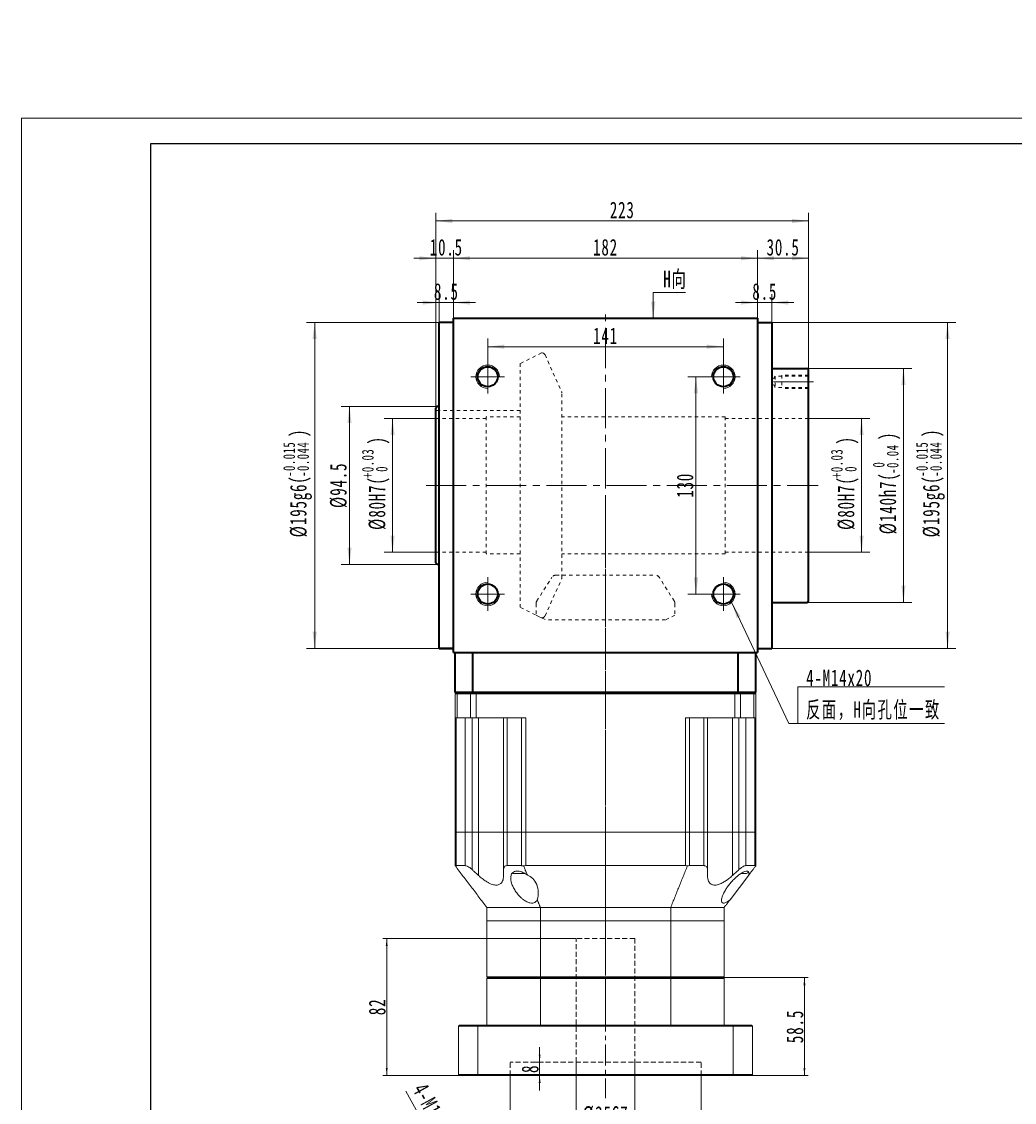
# Model space of a CAD drawing. Header units: millimetres. Extents: x 1279 to 2575, y -336 to 638.
# Tile 2 of 3: x 1279 to 1873, y -9 to 638. Entities that reach past the tile are written whole.
import ezdxf

# ---------------------------------------------------------------- set-up
doc = ezdxf.new("R2010")
doc.units = ezdxf.units.MM
doc.header["$LTSCALE"] = 2
for name, pattern in [('CENTER', [10.16, 6.35, -1.27, 1.27, -1.27]), ('DASHED', [0.75, 0.5, -0.25]), ('点画线', [18, 12, -2, 2, -2]), ('虚线', [2, 1, -1])]:
    doc.linetypes.add(name, pattern=pattern)
doc.layers.get('0').update_dxf_attribs({"lineweight": 18})
for name, color, linetype, lineweight in [('3中心线层', 1, 'CENTER', 18), ('4虚线层', 6, 'DASHED', 18), ('中心线层', 1, '点画线', 18), ('图框_外框线', 7, 'Continuous', 18), ('尺寸线层', 3, 'Continuous', 18), ('粗实线', 7, 'Continuous', 50), ('粗实线层', 7, 'Continuous', 35), ('虚线层', 6, '虚线', 18)]:
    doc.layers.add(name, color=color, linetype=linetype, lineweight=lineweight)
doc.styles.add('标准', font='txt', dxfattribs={"width": 0.667})
doc.dimstyles.new('a4-1-1.5', dxfattribs={"dimtxt": 4.5, "dimasz": 4.5, "dimexe": 2.25, "dimexo": 0, "dimgap": 0.75, "dimtad": 1, "dimdec": 3, "dimdsep": 46, "dimtxsty": '标准', "dimblk": '_CAXARROW', "dimcen": 0, "dimdle": 9, "dimazin": 2, "dimtfac": 0.707107, "dimtdec": 3, "dimtix": 1, "dimtmove": 2, "dimatfit": 3, "dimfxl": 0, "dimfrac": 2, "dimtolj": 1, "dimarcsym": 0})

# ---------------------------------------------------------------- blocks, each defined once
blk = doc.blocks.new('*X6')
at = {"layer": '尺寸线层', "linetype": 'Continuous'}
for points in [[(1555.18, -85.23), (1551.49, -75.96), (1549.32, -77.16)], [(1560.97, -95.74), (1566.83, -103.82), (1564.66, -105.01)]]:
    blk.add_hatch(color=0, dxfattribs=at).paths.add_polyline_path(points, flags=0)
at = {"layer": '尺寸线层', "color": 0, "linetype": 'Continuous'}
blk.add_line((1509.36, -2.05), (1567.34, -107.3), dxfattribs=at)
at = {"layer": '尺寸线层', "color": 0, "insert": (1532.04, -26.36), "char_height": 9.9, "width": 128.9258, "attachment_point": 5, "rotation": 298.84961, "line_spacing_factor": 1.15057, "style": '标准'}
blk.add_mtext('\\T1.1;4-M12深28均布', dxfattribs=at)
blk = doc.blocks.new('_CAXARROW')
blk.add_hatch(color=0).paths.add_polyline_path([(0, 0), (-1, 0.125), (-1, -0.125)], flags=0)
blk = doc.blocks.new('*X10')
at = {"layer": '尺寸线层', "linetype": 'Continuous'}
for points in [[(1558.28, 443.42), (1568.18, 444.66), (1568.18, 442.19)], [(1699.28, 443.42), (1689.38, 444.66), (1689.38, 442.19)]]:
    blk.add_hatch(color=0, dxfattribs=at).paths.add_polyline_path(points, flags=0)
at = {"layer": '尺寸线层', "color": 0, "linetype": 'Continuous'}
for p, q in [((1558.28, 435.45), (1558.28, 448.37)), ((1699.28, 435.45), (1699.28, 448.37)), ((1558.28, 443.42), (1699.28, 443.42))]:
    blk.add_line(p, q, dxfattribs=at)
at = {"layer": '尺寸线层', "color": 0, "insert": (1628.78, 449.94), "char_height": 9.9, "width": 26.017, "attachment_point": 5, "line_spacing_factor": 1.15057, "style": '标准'}
blk.add_mtext('\\T1.1;141', dxfattribs=at)
blk = doc.blocks.new('*X11')
at = {"layer": '尺寸线层', "linetype": 'Continuous'}
for points in [[(1682.9, 425.45), (1684.14, 415.55), (1681.67, 415.55)], [(1682.9, 295.45), (1684.14, 305.35), (1681.67, 305.35)]]:
    blk.add_hatch(color=0, dxfattribs=at).paths.add_polyline_path(points, flags=0)
at = {"layer": '尺寸线层', "color": 0, "linetype": 'Continuous'}
for p, q in [((1689.28, 425.45), (1677.95, 425.45)), ((1682.9, 425.45), (1682.9, 295.45)), ((1689.28, 295.45), (1677.95, 295.45))]:
    blk.add_line(p, q, dxfattribs=at)
at = {"layer": '尺寸线层', "color": 0, "insert": (1676.39, 360.45), "char_height": 9.9, "width": 26.9708, "attachment_point": 5, "rotation": 90, "line_spacing_factor": 1.15057, "style": '标准'}
blk.add_mtext('\\T1.1;130', dxfattribs=at)
blk = doc.blocks.new('*X13')
at = {"layer": '尺寸线层', "color": 0, "char_height": 9.9, "attachment_point": 1, "rotation": 90, "line_spacing_factor": 1.15057, "style": '标准'}
for s, insert, width in [('\\T1.1;{\\H0.707107x;+0.03}', (1483.02, 364.88), 71.7195), ('\\T1.1;)', (1487.05, 384.91), 213.2903), ('\\T1.1;%%C80H7(', (1487.05, 333.79), 213.2903), ('\\T1.1;{\\H0.707107x;0}', (1491.38, 368.56), 71.7195)]:
    blk.add_mtext(s, dxfattribs=dict(at, insert=insert, width=width))
blk = doc.blocks.new('*X12')
at = {"layer": '尺寸线层', "linetype": 'Continuous'}
for points in [[(1501.38, 400.45), (1502.61, 390.55), (1500.14, 390.55)], [(1501.38, 320.45), (1502.61, 330.35), (1500.14, 330.35)]]:
    blk.add_hatch(color=0, dxfattribs=at).paths.add_polyline_path(points, flags=0)
at = {"layer": '尺寸线层', "color": 0, "linetype": 'Continuous'}
for p, q in [((1527.28, 400.45), (1496.43, 400.45)), ((1501.38, 400.45), (1501.38, 320.45)), ((1527.28, 320.45), (1496.43, 320.45))]:
    blk.add_line(p, q, dxfattribs=at)
at = {"layer": '尺寸线层', "color": 0}
blk.add_blockref('*X13', (0, 0), dxfattribs=at)
blk = doc.blocks.new('*X14')
at = {"layer": '尺寸线层', "linetype": 'Continuous'}
for points in [[(1475.61, 407.7), (1476.85, 397.8), (1474.37, 397.8)], [(1475.61, 313.2), (1476.85, 323.1), (1474.37, 323.1)]]:
    blk.add_hatch(color=0, dxfattribs=at).paths.add_polyline_path(points, flags=0)
at = {"layer": '尺寸线层', "color": 0, "linetype": 'Continuous'}
for p, q in [((1528.28, 407.7), (1470.66, 407.7)), ((1475.61, 407.7), (1475.61, 313.2)), ((1528.28, 313.2), (1470.66, 313.2))]:
    blk.add_line(p, q, dxfattribs=at)
at = {"layer": '尺寸线层', "color": 0, "insert": (1469.09, 360.45), "char_height": 9.9, "width": 49.1726, "attachment_point": 5, "rotation": 90, "line_spacing_factor": 1.15057, "style": '标准'}
blk.add_mtext('\\T1.1;%%C94.5', dxfattribs=at)
blk = doc.blocks.new('*X16')
at = {"layer": '尺寸线层', "color": 0, "char_height": 9.9, "attachment_point": 1, "rotation": 90, "line_spacing_factor": 1.15057, "style": '标准'}
for s, insert, width in [('\\T1.1;{\\H0.707107x;-0.015}', (1435.95, 365.56), 86.3291), ('\\T1.1;)', (1439.97, 389.32), 248.5608), ('\\T1.1;{\\H0.707107x;-0.044}', (1444.3, 365.56), 86.3291), ('\\T1.1;%%C195g6(', (1439.97, 329.38), 248.5608)]:
    blk.add_mtext(s, dxfattribs=dict(at, insert=insert, width=width))
blk = doc.blocks.new('*X15')
at = {"layer": '尺寸线层', "linetype": 'Continuous'}
for points in [[(1454.77, 457.95), (1456.01, 448.05), (1453.53, 448.05)], [(1454.77, 262.95), (1456.01, 272.85), (1453.53, 272.85)]]:
    blk.add_hatch(color=0, dxfattribs=at).paths.add_polyline_path(points, flags=0)
at = {"layer": '尺寸线层', "color": 0, "linetype": 'Continuous'}
for p, q in [((1529.28, 457.95), (1449.82, 457.95)), ((1454.77, 457.95), (1454.77, 262.95)), ((1529.28, 262.95), (1449.82, 262.95))]:
    blk.add_line(p, q, dxfattribs=at)
at = {"layer": '尺寸线层', "color": 0}
blk.add_blockref('*X16', (0, 0), dxfattribs=at)
blk = doc.blocks.new('*X18')
at = {"layer": '尺寸线层', "color": 0, "char_height": 9.9, "attachment_point": 1, "rotation": 90, "line_spacing_factor": 1.15057, "style": '标准'}
for s, insert, width in [('\\T1.1;{\\H0.707107x;+0.03}', (1763.64, 364.88), 71.7195), ('\\T1.1;)', (1767.67, 384.91), 213.2903), ('\\T1.1;%%C80H7(', (1767.67, 333.79), 213.2903), ('\\T1.1;{\\H0.707107x;0}', (1771.99, 368.56), 71.7195)]:
    blk.add_mtext(s, dxfattribs=dict(at, insert=insert, width=width))
blk = doc.blocks.new('*X17')
at = {"layer": '尺寸线层', "linetype": 'Continuous'}
for points in [[(1781.99, 400.45), (1783.23, 390.55), (1780.76, 390.55)], [(1781.99, 320.45), (1783.23, 330.35), (1780.76, 330.35)]]:
    blk.add_hatch(color=0, dxfattribs=at).paths.add_polyline_path(points, flags=0)
at = {"layer": '尺寸线层', "color": 0, "linetype": 'Continuous'}
for p, q in [((1750.28, 400.45), (1786.94, 400.45)), ((1781.99, 400.45), (1781.99, 320.45)), ((1750.28, 320.45), (1786.94, 320.45))]:
    blk.add_line(p, q, dxfattribs=at)
at = {"layer": '尺寸线层', "color": 0}
blk.add_blockref('*X18', (0, 0), dxfattribs=at)
blk = doc.blocks.new('*X20')
at = {"layer": '尺寸线层', "color": 0, "char_height": 9.9, "attachment_point": 1, "rotation": 90, "line_spacing_factor": 1.15057, "style": '标准'}
for s, insert, width in [('\\T1.1;)', (1792.71, 387.49), 233.9513), ('\\T1.1;{\\H0.707107x;-0.04}', (1797.04, 367.39), 71.7195), ('\\T1.1;%%C140h7(', (1792.71, 331.21), 233.9513), ('\\T1.1;{\\H0.707107x;0}', (1788.68, 371.14), 71.7195)]:
    blk.add_mtext(s, dxfattribs=dict(at, insert=insert, width=width))
blk = doc.blocks.new('*X19')
at = {"layer": '尺寸线层', "linetype": 'Continuous'}
for points in [[(1807.04, 430.45), (1808.28, 420.55), (1805.8, 420.55)], [(1807.04, 290.45), (1808.28, 300.35), (1805.8, 300.35)]]:
    blk.add_hatch(color=0, dxfattribs=at).paths.add_polyline_path(points, flags=0)
at = {"layer": '尺寸线层', "color": 0, "linetype": 'Continuous'}
for p, q in [((1749.28, 430.45), (1811.99, 430.45)), ((1807.04, 430.45), (1807.04, 290.45)), ((1749.28, 290.45), (1811.99, 290.45))]:
    blk.add_line(p, q, dxfattribs=at)
at = {"layer": '尺寸线层', "color": 0}
blk.add_blockref('*X20', (0, 0), dxfattribs=at)
blk = doc.blocks.new('*X22')
at = {"layer": '尺寸线层', "color": 0, "char_height": 9.9, "attachment_point": 1, "rotation": 90, "line_spacing_factor": 1.15057, "style": '标准'}
for s, insert, width in [('\\T1.1;{\\H0.707107x;-0.015}', (1814.6, 365.56), 86.3291), ('\\T1.1;)', (1818.63, 389.32), 248.5608), ('\\T1.1;{\\H0.707107x;-0.044}', (1822.96, 365.56), 86.3291), ('\\T1.1;%%C195g6(', (1818.63, 329.38), 248.5608)]:
    blk.add_mtext(s, dxfattribs=dict(at, insert=insert, width=width))
blk = doc.blocks.new('*X21')
at = {"layer": '尺寸线层', "linetype": 'Continuous'}
for points in [[(1833.43, 457.95), (1834.66, 448.05), (1832.19, 448.05)], [(1833.43, 262.95), (1834.66, 272.85), (1832.19, 272.85)]]:
    blk.add_hatch(color=0, dxfattribs=at).paths.add_polyline_path(points, flags=0)
at = {"layer": '尺寸线层', "color": 0, "linetype": 'Continuous'}
for p, q in [((1728.28, 457.95), (1838.38, 457.95)), ((1833.43, 457.95), (1833.43, 262.95)), ((1728.28, 262.95), (1838.38, 262.95))]:
    blk.add_line(p, q, dxfattribs=at)
at = {"layer": '尺寸线层', "color": 0}
blk.add_blockref('*X22', (0, 0), dxfattribs=at)
blk = doc.blocks.new('*X23')
at = {"layer": '尺寸线层', "linetype": 'Continuous'}
for points in [[(1537.78, 496.3), (1547.68, 497.54), (1547.68, 495.07)], [(1719.78, 496.3), (1709.88, 497.54), (1709.88, 495.07)]]:
    blk.add_hatch(color=0, dxfattribs=at).paths.add_polyline_path(points, flags=0)
at = {"layer": '尺寸线层', "color": 0, "linetype": 'Continuous'}
for p, q in [((1537.78, 460.45), (1537.78, 501.25)), ((1719.78, 460.45), (1719.78, 501.25)), ((1537.78, 496.3), (1719.78, 496.3))]:
    blk.add_line(p, q, dxfattribs=at)
at = {"layer": '尺寸线层', "color": 0, "insert": (1628.78, 502.82), "char_height": 9.9, "width": 26.7507, "attachment_point": 5, "line_spacing_factor": 1.15057, "style": '标准'}
blk.add_mtext('\\T1.1;182', dxfattribs=at)
blk = doc.blocks.new('*X24')
at = {"layer": '尺寸线层', "linetype": 'Continuous'}
for points in [[(1527.28, 518.61), (1537.18, 517.37), (1537.18, 519.85)], [(1750.28, 518.61), (1740.38, 517.37), (1740.38, 519.85)]]:
    blk.add_hatch(color=0, dxfattribs=at).paths.add_polyline_path(points, flags=0)
at = {"layer": '尺寸线层', "color": 0, "linetype": 'Continuous'}
for p, q in [((1527.28, 406.7), (1527.28, 523.56)), ((1750.28, 518.61), (1527.28, 518.61)), ((1750.28, 429.45), (1750.28, 523.56))]:
    blk.add_line(p, q, dxfattribs=at)
at = {"layer": '尺寸线层', "color": 0, "insert": (1638.78, 525.13), "char_height": 9.9, "width": 27.9246, "attachment_point": 5, "line_spacing_factor": 1.15057, "style": '标准'}
blk.add_mtext('\\T1.1;223', dxfattribs=at)
blk = doc.blocks.new('*X25')
at = {"layer": '尺寸线层', "linetype": 'Continuous'}
for points in [[(1527.28, 496.3), (1517.38, 495.07), (1517.38, 497.54)], [(1537.78, 496.3), (1547.68, 495.07), (1547.68, 497.54)]]:
    blk.add_hatch(color=0, dxfattribs=at).paths.add_polyline_path(points, flags=0)
at = {"layer": '尺寸线层', "color": 0, "linetype": 'Continuous'}
for p, q in [((1527.28, 406.7), (1527.28, 501.25)), ((1537.78, 460.45), (1537.78, 501.25)), ((1550.98, 496.3), (1514.08, 496.3))]:
    blk.add_line(p, q, dxfattribs=at)
at = {"layer": '尺寸线层', "color": 0, "insert": (1533.53, 502.82), "char_height": 9.9, "width": 37.0812, "attachment_point": 5, "line_spacing_factor": 1.15057, "style": '标准'}
blk.add_mtext('\\T1.1;10.5', dxfattribs=at)
blk = doc.blocks.new('*X26')
at = {"layer": '尺寸线层', "linetype": 'Continuous'}
for points in [[(1529.28, 469.81), (1519.38, 468.57), (1519.38, 471.05)], [(1537.78, 469.81), (1547.68, 468.57), (1547.68, 471.05)]]:
    blk.add_hatch(color=0, dxfattribs=at).paths.add_polyline_path(points, flags=0)
at = {"layer": '尺寸线层', "color": 0, "linetype": 'Continuous'}
for p, q in [((1529.28, 457.95), (1529.28, 474.76)), ((1537.78, 460.45), (1537.78, 474.76)), ((1550.98, 469.81), (1516.08, 469.81))]:
    blk.add_line(p, q, dxfattribs=at)
at = {"layer": '尺寸线层', "color": 0, "insert": (1533.53, 476.33), "char_height": 9.9, "width": 28.0714, "attachment_point": 5, "line_spacing_factor": 1.15057, "style": '标准'}
blk.add_mtext('\\T1.1;8.5', dxfattribs=at)
blk = doc.blocks.new('*X27')
at = {"layer": '尺寸线层', "linetype": 'Continuous'}
for points in [[(1719.78, 469.81), (1709.88, 471.05), (1709.88, 468.57)], [(1728.28, 469.81), (1738.18, 471.05), (1738.18, 468.57)]]:
    blk.add_hatch(color=0, dxfattribs=at).paths.add_polyline_path(points, flags=0)
at = {"layer": '尺寸线层', "color": 0, "linetype": 'Continuous'}
for p, q in [((1719.78, 460.45), (1719.78, 474.76)), ((1728.28, 457.95), (1728.28, 474.76)), ((1706.58, 469.81), (1741.48, 469.81))]:
    blk.add_line(p, q, dxfattribs=at)
at = {"layer": '尺寸线层', "color": 0, "insert": (1724.03, 476.33), "char_height": 9.9, "width": 28.0714, "attachment_point": 5, "line_spacing_factor": 1.15057, "style": '标准'}
blk.add_mtext('\\T1.1;8.5', dxfattribs=at)
blk = doc.blocks.new('*X28')
at = {"layer": '尺寸线层', "linetype": 'Continuous'}
for points in [[(1719.78, 496.3), (1729.68, 497.54), (1729.68, 495.07)], [(1750.28, 496.3), (1740.38, 497.54), (1740.38, 495.07)]]:
    blk.add_hatch(color=0, dxfattribs=at).paths.add_polyline_path(points, flags=0)
at = {"layer": '尺寸线层', "color": 0, "linetype": 'Continuous'}
for p, q in [((1719.78, 460.45), (1719.78, 501.25)), ((1750.28, 429.45), (1750.28, 501.25)), ((1719.78, 496.3), (1750.28, 496.3))]:
    blk.add_line(p, q, dxfattribs=at)
at = {"layer": '尺寸线层', "color": 0, "insert": (1735.03, 502.82), "char_height": 9.9, "width": 38.1084, "attachment_point": 5, "line_spacing_factor": 1.15057, "style": '标准'}
blk.add_mtext('\\T1.1;30.5', dxfattribs=at)
blk = doc.blocks.new('*X29')
at = {"layer": '尺寸线层', "linetype": 'Continuous'}
blk.add_hatch(color=0, dxfattribs=at).paths.add_polyline_path([(-39.64, 72.53), (-34.3, 64.1), (-36.54, 63.05)], flags=0)
at = {"layer": '尺寸线层', "color": 0, "linetype": 'Continuous'}
blk.add_line((-39.64, 72.53), (-5.5, 0), dxfattribs=at)
at = {"layer": '尺寸线层', "color": 0}
for p, q in [((0, 22.01), (87.76, 22.01)), ((0, 0), (0, 22.01)), ((-5.5, 0), (0, 0)), ((0, 0), (87.76, 0))]:
    blk.add_line(p, q, dxfattribs=at)
at = {"layer": '尺寸线层', "color": 0, "insert": (4.95, 1.98), "char_height": 9.9, "width": 165.6254, "attachment_point": 7, "line_spacing_factor": 1.15057, "style": '标准'}
blk.add_mtext('\\T1.1;4-M14x20\\P反面，H向孔位一致', dxfattribs=at)
blk = doc.blocks.new('*X30')
at = {"layer": '尺寸线层', "linetype": 'Continuous'}
blk.add_hatch(color=0, dxfattribs=at).paths.add_polyline_path([(-1.02, -15.43), (-2.26, -5.53), (0.22, -5.53)], flags=0)
at = {"layer": '尺寸线层', "color": 0, "linetype": 'Continuous'}
blk.add_line((-1.02, -15.43), (-1.02, 0), dxfattribs=at)
at = {"layer": '尺寸线层', "color": 0}
for p, q in [((-1.02, 0), (0, 0)), ((0, 0), (0, 0)), ((0, 0), (18.37, 0))]:
    blk.add_line(p, q, dxfattribs=at)
at = {"layer": '尺寸线层', "color": 0, "insert": (4.95, 1.98), "char_height": 9.9, "width": 26.8387, "attachment_point": 7, "line_spacing_factor": 1.15057, "style": '标准'}
blk.add_mtext('\\T1.1;H向', dxfattribs=at)
blk = doc.blocks.new('*X38')
at = {"layer": '尺寸线层', "linetype": 'Continuous'}
for points in [[(1747.79, 65.95), (1747.23, 61.45), (1748.36, 61.45)], [(1747.79, 7.45), (1747.23, 11.95), (1748.36, 11.95)]]:
    blk.add_hatch(color=0, dxfattribs=at).paths.add_polyline_path(points, flags=0)
at = {"layer": '尺寸线层', "color": 0, "linetype": 'Continuous'}
for p, q in [((1699.28, 65.95), (1750.04, 65.95)), ((1747.79, 7.45), (1747.79, 65.95)), ((1716.28, 7.45), (1750.04, 7.45))]:
    blk.add_line(p, q, dxfattribs=at)
at = {"layer": '尺寸线层', "color": 0, "insert": (1742.13, 36.7), "char_height": 10, "width": 38.4933, "attachment_point": 5, "rotation": 90, "line_spacing_factor": 1.15057, "style": '标准'}
blk.add_mtext('\\T1.1;58.5', dxfattribs=at)
blk = doc.blocks.new('*X39')
at = {"layer": '尺寸线层', "linetype": 'Continuous'}
for points in [[(1571.63, -37.72), (1576.13, -37.16), (1576.13, -38.29)], [(1685.93, -37.72), (1681.43, -37.16), (1681.43, -38.29)]]:
    blk.add_hatch(color=0, dxfattribs=at).paths.add_polyline_path(points, flags=0)
at = {"layer": '尺寸线层', "color": 0, "linetype": 'Continuous'}
for p, q in [((1571.63, 7.45), (1571.63, -39.97)), ((1685.93, 7.45), (1685.93, -39.97)), ((1571.63, -37.72), (1685.93, -37.72))]:
    blk.add_line(p, q, dxfattribs=at)
at = {"layer": '尺寸线层', "color": 0, "insert": (1628.78, -32.06), "char_height": 10, "width": 81.122, "attachment_point": 5, "line_spacing_factor": 1.15057, "style": '标准'}
blk.add_mtext('\\T1.1;%%C114.3F6', dxfattribs=at)
blk = doc.blocks.new('*X40')
at = {"layer": '尺寸线层', "linetype": 'Continuous'}
for points in [[(1589.37, 15.45), (1588.81, 19.95), (1589.94, 19.95)], [(1589.37, 7.45), (1588.81, 2.95), (1589.94, 2.95)]]:
    blk.add_hatch(color=0, dxfattribs=at).paths.add_polyline_path(points, flags=0)
at = {"layer": '尺寸线层', "color": 0, "linetype": 'Continuous'}
for p, q in [((1589.37, -1.55), (1589.37, 24.45)), ((1585.59, 15.45), (1591.62, 15.45)), ((1585.59, 7.45), (1591.62, 7.45))]:
    blk.add_line(p, q, dxfattribs=at)
at = {"layer": '尺寸线层', "color": 0, "insert": (1583.71, 11.4), "char_height": 10, "width": 20, "attachment_point": 5, "rotation": 90, "line_spacing_factor": 1.15057, "style": '标准'}
blk.add_mtext('\\T1.1;8', dxfattribs=at)
blk = doc.blocks.new('*X41')
at = {"layer": '尺寸线层', "linetype": 'Continuous'}
for points in [[(1497.87, 89.45), (1497.31, 84.95), (1498.43, 84.95)], [(1497.87, 7.45), (1497.31, 11.95), (1498.43, 11.95)]]:
    blk.add_hatch(color=0, dxfattribs=at).paths.add_polyline_path(points, flags=0)
at = {"layer": '尺寸线层', "color": 0, "linetype": 'Continuous'}
for p, q in [((1611.28, 89.45), (1495.62, 89.45)), ((1497.87, 7.45), (1497.87, 89.45)), ((1541.28, 7.45), (1495.62, 7.45))]:
    blk.add_line(p, q, dxfattribs=at)
at = {"layer": '尺寸线层', "color": 0, "insert": (1492.21, 48.45), "char_height": 10, "width": 20, "attachment_point": 5, "rotation": 90, "style": '标准'}
blk.add_mtext('\\T1.1;82', dxfattribs=at)
blk = doc.blocks.new('*X42')
at = {"layer": '尺寸线层', "linetype": 'Continuous'}
for points in [[(1611.28, -21.84), (1615.78, -21.27), (1615.78, -22.4)], [(1646.28, -21.84), (1641.78, -21.27), (1641.78, -22.4)]]:
    blk.add_hatch(color=0, dxfattribs=at).paths.add_polyline_path(points, flags=0)
at = {"layer": '尺寸线层', "color": 0, "linetype": 'Continuous'}
for p, q in [((1611.28, 15.45), (1611.28, -24.09)), ((1646.28, 15.45), (1646.28, -24.09)), ((1611.28, -21.84), (1646.28, -21.84))]:
    blk.add_line(p, q, dxfattribs=at)
at = {"layer": '尺寸线层', "color": 0, "insert": (1628.78, -16.17), "char_height": 10, "width": 49.7434, "attachment_point": 5, "line_spacing_factor": 1.15057, "style": '标准'}
blk.add_mtext('\\T1.1;%%C35G7', dxfattribs=at)

msp = doc.modelspace()

# ---------------------------------------------------------------- linework, layer by layer
at = {"color": 7, "linetype": 'Continuous', "lineweight": 15}
for p, q in [((1539.5846, 236.4509), (1538.7846, 235.6509)), ((1540.0889, 235.6509), (1538.7846, 235.6509)), ((1538.7846, 221.4509), (1538.7846, 235.6509)), ((1539.5846, 236.4509), (1540.6802, 236.4509)), ((1539.5846, 236.4509), (1540.6802, 236.4509)), ((1540.0889, 235.6509), (1540.6802, 236.4509)), ((1547.9571, 235.6509), (1540.0889, 235.6509)), ((1540.0889, 235.6509), (1540.0889, 221.4509)), ((1540.6802, 236.4509), (1548.4959, 236.4509)), ((1540.6802, 236.4509), (1548.4959, 236.4509)), ((1547.9571, 235.6509), (1548.4959, 236.4509)), ((1551.3249, 235.6509), (1547.9571, 235.6509)), ((1547.9571, 221.4509), (1547.9571, 235.6509)), ((1548.4959, 236.4509), (1551.3249, 236.4509)), ((1548.4959, 236.4509), (1551.3249, 236.4509)), ((1551.3249, 236.4509), (1706.2442, 236.4509)), ((1551.3249, 235.6509), (1551.3249, 236.4509)), ((1551.3249, 236.4509), (1706.2442, 236.4509)), ((1706.2442, 235.6509), (1551.3249, 235.6509)), ((1551.3249, 235.6509), (1551.3249, 221.4509)), ((1706.2442, 236.4509), (1709.0732, 236.4509)), ((1706.2442, 235.6509), (1706.2442, 236.4509)), ((1706.2442, 236.4509), (1709.0732, 236.4509)), ((1709.612, 235.6509), (1706.2442, 235.6509)), ((1706.2442, 221.4509), (1706.2442, 235.6509)), ((1709.0732, 236.4509), (1716.8889, 236.4509)), ((1709.612, 235.6509), (1709.0732, 236.4509)), ((1709.0732, 236.4509), (1716.8889, 236.4509)), ((1709.612, 235.6509), (1709.612, 221.4509)), ((1717.4802, 235.6509), (1709.612, 235.6509)), ((1716.8889, 236.4509), (1717.9846, 236.4509)), ((1717.4802, 235.6509), (1716.8889, 236.4509)), ((1716.8889, 236.4509), (1717.9846, 236.4509)), ((1717.4802, 221.4509), (1717.4802, 235.6509)), ((1718.7846, 235.6509), (1717.4802, 235.6509)), ((1718.7846, 235.6509), (1717.9846, 236.4509)), ((1718.7846, 235.6509), (1718.7846, 221.4509)), ((1540.0889, 221.4509), (1538.7846, 221.4509)), ((1538.7846, 152.9509), (1538.7846, 221.4509)), ((1539.4256, 221.4509), (1539.4256, 152.9509)), ((1540.0889, 221.4509), (1547.9571, 221.4509)), ((1544.888, 152.9509), (1544.888, 221.4509)), ((1551.3249, 221.4509), (1547.9571, 221.4509)), ((1548.9805, 221.4509), (1548.9805, 152.9509)), ((1581.0221, 221.4509), (1551.3249, 221.4509)), ((1552.7706, 221.4509), (1552.7706, 152.9509)), ((1567.7706, 152.9509), (1567.7706, 221.4509)), ((1569.8981, 221.4509), (1569.8981, 152.9509)), ((1578.5728, 152.9509), (1578.5728, 221.4509)), ((1581.0221, 221.4509), (1581.0221, 152.9509)), ((1706.2442, 221.4509), (1676.547, 221.4509)), ((1676.547, 152.9509), (1676.547, 221.4509)), ((1678.9964, 221.4509), (1678.9964, 152.9509)), ((1687.6711, 152.9509), (1687.6711, 221.4509)), ((1689.7985, 221.4509), (1689.7985, 152.9509)), ((1704.7985, 221.4509), (1704.7985, 152.9509)), ((1709.612, 221.4509), (1706.2442, 221.4509)), ((1708.5886, 152.9509), (1708.5886, 221.4509)), ((1709.612, 221.4509), (1717.4802, 221.4509)), ((1712.6811, 221.4509), (1712.6811, 152.9509)), ((1718.7846, 221.4509), (1717.4802, 221.4509)), ((1718.1435, 152.9509), (1718.1435, 221.4509)), ((1718.7846, 221.4509), (1718.7846, 152.9509)), ((1538.7846, 132.9509), (1538.7846, 152.9509)), ((1538.7846, 152.9509), (1539.4256, 152.9509)), ((1539.4256, 152.9509), (1538.7846, 152.9509)), ((1539.4256, 152.9509), (1539.4256, 132.9509)), ((1539.4256, 152.9509), (1544.8777, 152.9509)), ((1544.888, 152.9509), (1539.4256, 152.9509)), ((1544.8777, 132.9509), (1544.8777, 152.9509)), ((1548.9805, 152.9509), (1544.888, 152.9509)), ((1548.9707, 152.9509), (1548.9707, 130.5733)), ((1548.9805, 152.9509), (1552.7706, 152.9509)), ((1552.7706, 152.9509), (1552.7706, 127.0945)), ((1552.7706, 152.9509), (1567.7706, 152.9509)), ((1569.8981, 152.9509), (1567.7706, 152.9509)), ((1567.7846, 130.5733), (1567.7846, 152.9509)), ((1578.5728, 152.9509), (1569.8981, 152.9509)), ((1569.9128, 152.9509), (1569.9128, 132.9509)), ((1569.9128, 152.9509), (1578.5728, 152.9509)), ((1578.5728, 132.9509), (1578.5728, 152.9509)), ((1578.5728, 152.9509), (1581.0221, 152.9509)), ((1581.0221, 152.9509), (1578.5728, 152.9509)), ((1581.0221, 152.9509), (1581.0221, 132.9509)), ((1676.547, 152.9509), (1581.0221, 152.9509)), ((1676.547, 152.9509), (1581.0221, 152.9509)), ((1676.547, 132.9509), (1676.547, 152.9509)), ((1676.547, 152.9509), (1678.9964, 152.9509)), ((1678.9964, 152.9509), (1676.547, 152.9509)), ((1678.9964, 152.9509), (1678.9964, 132.9509)), ((1678.9964, 152.9509), (1687.6564, 152.9509)), ((1687.6711, 152.9509), (1678.9964, 152.9509)), ((1687.6564, 132.9509), (1687.6564, 152.9509)), ((1689.7985, 152.9509), (1687.6711, 152.9509)), ((1689.7846, 152.9509), (1689.7846, 130.5733)), ((1689.7985, 152.9509), (1704.7985, 152.9509)), ((1704.7985, 152.9509), (1704.7985, 127.0945)), ((1704.7985, 152.9509), (1708.5886, 152.9509)), ((1712.6811, 152.9509), (1708.5886, 152.9509)), ((1708.5984, 130.5733), (1708.5984, 152.9509)), ((1718.1435, 152.9509), (1712.6811, 152.9509)), ((1712.6914, 152.9509), (1712.6914, 132.9509)), ((1712.6914, 152.9509), (1718.1435, 152.9509)), ((1718.1435, 132.9509), (1718.1435, 152.9509)), ((1718.1435, 152.9509), (1718.7846, 152.9509)), ((1718.7846, 152.9509), (1718.1435, 152.9509)), ((1718.7846, 152.9509), (1718.7846, 132.9509)), ((1538.9337, 132.7547), (1538.7846, 132.9509)), ((1544.8777, 132.9509), (1539.4256, 132.9509)), ((1578.5728, 132.9509), (1569.9128, 132.9509)), ((1574.9341, 129.6009), (1576.8348, 129.6009)), ((1676.547, 132.9509), (1581.0221, 132.9509)), ((1687.6564, 132.9509), (1678.9964, 132.9509)), ((1718.1435, 132.9509), (1712.6914, 132.9509)), ((1718.7846, 132.9509), (1718.6354, 132.7547)), ((1574.4513, 128.3509), (1573.547, 128.3509)), ((1580.3012, 128.3509), (1574.4513, 128.3509)), ((1703.2836, 112.5549), (1714.4471, 127.2438)), ((1713.131, 128.3509), (1709.756, 128.3509)), ((1589.7974, 107.9509), (1557.7846, 107.9509)), ((1557.7846, 107.9509), (1557.7846, 99.9509)), ((1589.7974, 107.9509), (1667.7717, 107.9509)), ((1589.7974, 99.9509), (1589.7974, 107.9509)), ((1699.7846, 107.9509), (1667.7717, 107.9509)), ((1667.7717, 107.9509), (1667.7717, 99.9509)), ((1699.7846, 99.9509), (1699.7846, 107.9509)), ((1557.7846, 99.9509), (1557.7846, 66.4509)), ((1589.7974, 99.9509), (1557.7846, 99.9509)), ((1589.7974, 99.9509), (1557.7846, 99.9509)), ((1589.7974, 66.4509), (1589.7974, 99.9509)), ((1667.7717, 99.9509), (1589.7974, 99.9509)), ((1667.7717, 99.9509), (1589.7974, 99.9509)), ((1667.7717, 99.9509), (1667.7717, 66.4509)), ((1699.7846, 99.9509), (1667.7717, 99.9509)), ((1699.7846, 99.9509), (1667.7717, 99.9509)), ((1699.7846, 66.4509), (1699.7846, 99.9509)), ((1557.7846, 66.4509), (1589.7974, 66.4509)), ((1589.7974, 65.4509), (1557.7846, 65.4509)), ((1557.7846, 37.4509), (1557.7846, 65.4509)), ((1589.9258, 65.9509), (1558.2846, 65.9509)), ((1558.2846, 65.9509), (1589.9258, 65.9509)), ((1589.7974, 66.4509), (1667.7717, 66.4509)), ((1589.7974, 37.4509), (1589.7974, 65.4509)), ((1667.7717, 65.4509), (1589.7974, 65.4509)), ((1667.6433, 65.9509), (1589.9258, 65.9509)), ((1589.9258, 65.9509), (1667.6433, 65.9509)), ((1699.2846, 65.9509), (1667.6433, 65.9509)), ((1667.6433, 65.9509), (1699.2846, 65.9509)), ((1667.7717, 66.4509), (1699.7846, 66.4509)), ((1699.7846, 65.4509), (1667.7717, 65.4509)), ((1667.7717, 37.4509), (1667.7717, 65.4509)), ((1699.7846, 37.4509), (1699.7846, 65.4509)), ((1552.4416, 36.9509), (1540.7846, 36.9509)), ((1540.7846, 36.9509), (1540.7846, 7.9509)), ((1541.2846, 37.4509), (1552.6285, 37.4509)), ((1552.4416, 7.9509), (1552.4416, 36.9509)), ((1705.1275, 36.9509), (1552.4416, 36.9509)), ((1552.6285, 37.4509), (1704.9407, 37.4509)), ((1704.9407, 37.4509), (1716.2846, 37.4509)), ((1705.1275, 36.9509), (1705.1275, 7.9509)), ((1716.7846, 36.9509), (1705.1275, 36.9509)), ((1716.7846, 7.9509), (1716.7846, 36.9509)), ((1540.7846, 7.9509), (1552.4416, 7.9509)), ((1552.6285, 7.4509), (1541.2846, 7.4509)), ((1552.4416, 7.9509), (1705.1275, 7.9509)), ((1704.9407, 7.4509), (1552.6285, 7.4509)), ((1716.2846, 7.4509), (1704.9407, 7.4509)), ((1705.1275, 7.9509), (1716.7846, 7.9509))]:
    msp.add_line(p, q, dxfattribs=at)
for centre, start, end in [((1573.547, 129.6009), 243.2071798, 270), ((1713.131, 129.6009), 270, 345.2976397)]:
    msp.add_arc(centre, 1.25, start, end, dxfattribs=at)
for centre, major_axis, start_param, end_param in [((1581.0221, 126.372), (0, 6.5789), 0, 0.2448592), ((1676.547, 126.372), (0, 6.5789), 6.0383261, 6.28318531), ((1580.297, 116.6304), (0, 10.8553), 4.32751587, 6.071681)]:
    msp.add_ellipse(centre, major_axis=major_axis, ratio=0.76, start_param=start_param, end_param=end_param, dxfattribs=at)
for points, knots in [([(1539.4256, 132.9509), (1539.2398, 132.919), (1539.0446, 132.8855), (1538.9388, 132.7607), (1538.9337, 132.7547)], [0, 0, 0, 0, 0.512733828, 0.538493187, 0.538493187, 0.538493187, 0.538493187]), ([(1548.9707, 130.5733), (1548.6516, 130.8565), (1548.0142, 131.422), (1546.9708, 132.17), (1545.9529, 132.7251), (1545.2494, 132.9359), (1544.9465, 132.9482), (1544.8777, 132.9509)], [0, 0, 0, 0, 1.12557623, 2.24783158, 3.46140534, 4.506009, 4.81320541, 4.81320541, 4.81320541, 4.81320541]), ([(1548.9707, 130.5733), (1549.4377, 130.1425), (1550.7, 128.9782), (1551.9703, 127.8226), (1552.7706, 127.0945)], [0, 0, 0, 0, 1.90598676, 5.15180758, 5.15180758, 5.15180758, 5.15180758]), ([(1569.9128, 132.9509), (1569.5785, 132.914), (1568.9116, 132.8402), (1568.1761, 132.2374), (1567.8271, 131.4433), (1567.7957, 130.8012), (1567.7846, 130.5733)], [0, 0, 0, 0, 0.85242687, 1.70046333, 2.93266044, 3.6108145, 3.6108145, 3.6108145, 3.6108145]), ([(1567.7846, 127.0945), (1567.7846, 127.8226), (1567.7846, 128.9782), (1567.7846, 130.1425), (1567.7846, 130.5733)], [0, 0, 0, 0, 2.19176049, 3.47878978, 3.47878978, 3.47878978, 3.47878978]), ([(1582.0289, 127.2438), (1581.297, 127.7598), (1579.9542, 128.7067), (1577.711, 129.5933), (1575.7391, 129.8514), (1574.1716, 129.5135), (1573.1732, 128.8288), (1572.5587, 127.9845), (1572.1582, 126.9661), (1571.9959, 125.6786), (1572.1434, 123.9412), (1572.6961, 121.9051), (1573.7284, 119.5979), (1575.1417, 117.2787), (1576.6851, 115.3338), (1578.1854, 113.8061), (1579.7362, 112.4873), (1581.5446, 111.3284), (1583.555, 110.5986), (1585.2284, 110.5068), (1586.6835, 110.996), (1587.5073, 111.7759), (1587.8535, 112.3942), (1587.9434, 112.5549)], [0, 0, 0, 0, 2.24331177, 4.11621984, 6.0013025, 7.63008133, 9.27519529, 10.538974, 11.80472636, 13.62833826, 15.45484055, 17.9791807, 20.50561035, 23.07646308, 25.6443056, 27.11894601, 28.59175092, 30.7851636, 32.4145551, 34.05380238, 35.50059063, 37.48121703, 38.17680728, 38.17680728, 38.17680728, 38.17680728]), ([(1678.9964, 132.9509), (1678.6067, 132.919), (1678.1974, 132.8855), (1677.7791, 132.7607), (1677.7591, 132.7547)], [0, 0, 0, 0, 1.19478336, 1.25480837, 1.25480837, 1.25480837, 1.25480837]), ([(1689.7846, 130.5733), (1689.7676, 130.8565), (1689.7337, 131.422), (1689.4134, 132.17), (1688.8333, 132.7251), (1688.1626, 132.9359), (1687.7501, 132.9482), (1687.6564, 132.9509)], [0, 0, 0, 0, 0.84520223, 1.68791078, 2.59919091, 3.38359033, 3.61426603, 3.61426603, 3.61426603, 3.61426603]), ([(1689.7846, 130.5733), (1689.7846, 130.1425), (1689.7846, 128.9782), (1689.7846, 127.8226), (1689.7846, 127.0945)], [0, 0, 0, 0, 1.28702929, 3.47878978, 3.47878978, 3.47878978, 3.47878978]), ([(1714.4471, 127.2438), (1714.5008, 127.4641), (1714.6782, 128.1929), (1714.6283, 129.1316), (1714.0045, 129.7602), (1712.9282, 129.7889), (1711.4015, 129.2596), (1709.7697, 128.3053), (1708.1887, 127.1332), (1706.6442, 125.819), (1704.9945, 124.2051), (1703.2979, 122.2927), (1701.7674, 120.3088), (1700.4221, 118.2774), (1699.3115, 116.2583), (1698.5468, 114.4317), (1698.1142, 112.7725), (1698.0991, 111.4799), (1698.6114, 110.6505), (1699.5546, 110.4841), (1700.9024, 110.928), (1702.1805, 111.7047), (1703.0195, 112.3514), (1703.2836, 112.5549)], [0, 0, 0, 0, 0.8407477, 2.78089478, 4.34136749, 5.90825023, 7.3424804, 9.24331343, 10.56976554, 11.89837949, 13.82220974, 15.74871764, 17.74135012, 19.73425395, 21.77257272, 23.80815751, 25.44751331, 27.40731263, 28.93440545, 30.47266022, 31.783598, 33.51643561, 34.31247849, 34.31247849, 34.31247849, 34.31247849]), ([(1704.7985, 127.0945), (1705.5989, 127.8226), (1706.8691, 128.9782), (1708.1314, 130.1425), (1708.5984, 130.5733)], [0, 0, 0, 0, 3.24582082, 5.15180758, 5.15180758, 5.15180758, 5.15180758]), ([(1712.6914, 132.9509), (1712.416, 132.914), (1711.8665, 132.8402), (1710.6864, 132.2374), (1709.5717, 131.4433), (1708.8534, 130.8012), (1708.5984, 130.5733)], [0, 0, 0, 0, 1.13569652, 2.26554367, 3.90721174, 4.81072292, 4.81072292, 4.81072292, 4.81072292]), ([(1552.7706, 127.0945), (1553.4982, 126.4578), (1554.952, 125.1854), (1557.019, 123.706), (1558.8609, 122.6222), (1560.3557, 121.9306), (1561.7281, 121.4925), (1562.954, 121.285), (1564.0723, 121.3138), (1565.353, 121.6387), (1566.4597, 122.4586), (1567.2432, 123.7673), (1567.7015, 125.2775), (1567.7553, 126.4549), (1567.7846, 127.0945)], [0, 0, 0, 0, 2.21599873, 4.42799, 5.89266765, 7.35535722, 8.57277939, 9.78928885, 11.00962531, 12.23043359, 14.56599169, 16.43415323, 18.30578206, 20.53133362, 20.53133362, 20.53133362, 20.53133362]), ([(1689.7846, 127.0945), (1689.8138, 126.4578), (1689.8721, 125.1854), (1690.3501, 123.706), (1691.0396, 122.6222), (1691.8048, 121.9306), (1692.7174, 121.4925), (1693.7262, 121.285), (1694.8745, 121.3138), (1696.4956, 121.6387), (1698.4638, 122.4586), (1700.64, 123.7673), (1702.7221, 125.2775), (1704.0676, 126.4549), (1704.7985, 127.0945)], [0, 0, 0, 0, 2.21623365, 4.42845941, 5.89329234, 7.35613697, 8.5736882, 9.79032662, 11.01079244, 12.23173015, 14.56753584, 16.43589542, 18.30772267, 20.53351015, 20.53351015, 20.53351015, 20.53351015])]:
    msp.add_open_spline(points, degree=3, knots=knots, dxfattribs=at)
for points in [[(1538.9337, 132.7547), (1557.7846, 107.9509)], [(1579.81, 132.7547), (1578.5728, 132.9509)], [(1582.0289, 127.2438), (1579.81, 132.7547)], [(1677.7591, 132.7547), (1667.7717, 107.9509)], [(1714.4471, 127.2438), (1718.6354, 132.7547)], [(1718.6354, 132.7547), (1718.1435, 132.9509)], [(1589.7974, 107.9509), (1587.9434, 112.5549)], [(1699.7846, 107.9509), (1703.2836, 112.5549)], [(1558.2846, 65.9509), (1557.7846, 66.4509)], [(1557.7846, 65.4509), (1558.2846, 65.9509)], [(1589.7974, 66.4509), (1589.9258, 65.9509)], [(1589.9258, 65.9509), (1589.7974, 65.4509)], [(1667.7717, 66.4509), (1667.6433, 65.9509)], [(1667.6433, 65.9509), (1667.7717, 65.4509)], [(1699.7846, 66.4509), (1699.2846, 65.9509)], [(1699.2846, 65.9509), (1699.7846, 65.4509)], [(1540.7846, 36.9509), (1541.2846, 37.4509)], [(1552.6285, 37.4509), (1552.4416, 36.9509)], [(1704.9407, 37.4509), (1705.1275, 36.9509)], [(1716.2846, 37.4509), (1716.7846, 36.9509)], [(1540.7846, 7.9509), (1541.2846, 7.4509)], [(1552.4416, 7.9509), (1552.6285, 7.4509)], [(1705.1275, 7.9509), (1704.9407, 7.4509)], [(1716.2846, 7.4509), (1716.7846, 7.9509)]]:
    msp.add_open_spline(points, degree=1, dxfattribs=at)
at = {"layer": '3中心线层'}
for p, q in [((1628.7846, 351.1552), (1628.7846, -6.1092)), ((1628.7846, 349.2521), (1628.7846, 47.5822))]:
    msp.add_line(p, q, dxfattribs=at)
at = {"layer": '4虚线层', "lineweight": 15, "ltscale": 3}
for p, q in [((1646.2846, 89.4509), (1611.2846, 89.4509)), ((1611.2846, 15.4509), (1611.2846, 89.4509)), ((1646.2846, 89.4509), (1646.2846, 15.4509)), ((1685.9346, 15.4509), (1571.6346, 15.4509)), ((1571.6346, 7.4509), (1571.6346, 15.4509)), ((1685.9346, 7.4509), (1685.9346, 15.4509))]:
    msp.add_line(p, q, dxfattribs=at)
at = {"layer": '中心线层'}
for p, q in [((1628.7846, 34.6159), (1628.7846, 463.4509)), ((1558.2846, 415.4509), (1558.2846, 435.4509)), ((1699.2846, 415.4509), (1699.2846, 435.4509)), ((1548.2846, 425.4509), (1568.2846, 425.4509)), ((1709.2846, 425.4509), (1689.2846, 425.4509)), ((1753.2846, 422.4509), (1725.5527, 422.4509)), ((1521.3805, 360.4509), (1756.0505, 360.4509)), ((1558.2846, 305.4509), (1558.2846, 285.4509)), ((1699.2846, 305.4509), (1699.2846, 285.4509)), ((1548.2846, 295.4509), (1568.2846, 295.4509)), ((1709.2846, 295.4509), (1689.2846, 295.4509))]:
    msp.add_line(p, q, dxfattribs=at)
at = {"layer": '图框_外框线', "color": 3}
msp.add_lwpolyline([(1279.4257, -335.7851), (2574.5998, -335.7851), (2574.5998, 580.0881), (1279.4257, 580.0881)], close=True, dxfattribs=at)
at = {"layer": '图框_外框线', "color": 3, "lineweight": 25}
msp.add_lwpolyline([(1356.5194, -320.3663), (2559.1811, -320.3663), (2559.1811, 564.6693), (1356.5194, 564.6693)], close=True, dxfattribs=at)
at = {"layer": '粗实线', "color": 0}
msp.add_line((1539.7846, 236.4509), (1717.7846, 236.4509), dxfattribs=at)
at = {"layer": '粗实线层'}
for p, q in [((1537.7846, 460.4509), (1719.7846, 460.4509)), ((1537.7846, 260.4509), (1537.7846, 460.4509)), ((1719.7846, 460.4509), (1719.7846, 260.4509)), ((1529.2846, 262.9509), (1529.2846, 457.9509)), ((1537.7846, 457.9509), (1529.2846, 457.9509)), ((1719.7846, 457.9509), (1728.2846, 457.9509)), ((1728.2846, 457.9509), (1728.2846, 262.9509)), ((1728.2846, 430.4509), (1749.2846, 430.4509)), ((1728.2846, 430.4509), (1728.2846, 430.2009)), ((1750.2846, 291.4509), (1750.2846, 429.4509)), ((1529.2846, 407.7009), (1528.2846, 407.7009)), ((1527.2846, 314.2009), (1527.2846, 406.7009)), ((1529.2846, 313.2009), (1528.2846, 313.2009)), ((1728.2846, 290.4509), (1749.2846, 290.4509)), ((1529.2846, 262.9509), (1537.7846, 262.9509)), ((1537.7846, 262.9509), (1529.2846, 262.9509)), ((1537.7846, 260.4509), (1719.7846, 260.4509)), ((1538.7846, 236.4509), (1538.7846, 260.4509)), ((1549.412, 236.4509), (1549.412, 260.4509)), ((1708.1571, 236.4509), (1708.1571, 260.4509)), ((1718.7846, 236.4509), (1718.7846, 260.4509)), ((1719.7846, 262.9509), (1728.2846, 262.9509)), ((1718.7846, 236.4509), (1538.7846, 236.4509)), ((1538.7846, 236.4509), (1718.7846, 236.4509))]:
    msp.add_line(p, q, dxfattribs=at)
for centre in [(1558.2846, 425.4509), (1699.2846, 425.4509), (1558.2846, 295.4509), (1699.2846, 295.4509)]:
    msp.add_circle(centre, 6, dxfattribs=at)
at = {"layer": '粗实线层', "lineweight": 18}
for centre, start, end in [((1558.2846, 425.4509), 0, 270), ((1699.2846, 425.4509), 270, 180), ((1558.2846, 295.4509), 90, 0), ((1699.2846, 295.4509), 180, 90)]:
    msp.add_arc(centre, 7, start, end, dxfattribs=at)
at = {"layer": '粗实线层'}
for centre, start, end in [((1749.2846, 429.4509), 0, 90), ((1528.2846, 406.7009), 90.0000004, 180.0000004), ((1528.2846, 314.2009), 180, 270), ((1749.2846, 291.4509), 270.0000002, 0)]:
    msp.add_arc(centre, 1, start, end, dxfattribs=at)
at = {"layer": '虚线层'}
for p, q in [((1590.4067, 439.7009), (1577.7846, 433.3894)), ((1590.7492, 439.7009), (1590.4067, 439.7009)), ((1577.7846, 433.3894), (1577.7846, 287.5125)), ((1592.5727, 438.5224), (1602.4481, 416.5998)), ((1730.2846, 425.8509), (1728.3216, 422.4509)), ((1730.2846, 419.0509), (1728.3216, 422.4509)), ((1750.2846, 425.8509), (1730.2846, 425.8509)), ((1730.2846, 425.8509), (1730.2846, 419.0509)), ((1750.2846, 426.4509), (1734.2846, 426.4509)), ((1734.2846, 426.4509), (1734.2846, 418.4509)), ((1602.6246, 305.1235), (1602.6246, 415.7784)), ((1750.2846, 419.0509), (1730.2846, 419.0509)), ((1750.2846, 418.4509), (1734.2846, 418.4509)), ((1577.7846, 405.1509), (1527.2846, 405.1509)), ((1557.2846, 319.4509), (1557.2846, 401.4509)), ((1577.7846, 401.4509), (1557.2846, 401.4509)), ((1700.2846, 401.4509), (1602.6246, 401.4509)), ((1700.2846, 319.4509), (1700.2846, 401.4509)), ((1557.2846, 400.4509), (1527.2846, 400.4509)), ((1750.2846, 400.4509), (1700.2846, 400.4509)), ((1557.2846, 320.4509), (1527.2846, 320.4509)), ((1577.7846, 319.4509), (1557.2846, 319.4509)), ((1700.2846, 319.4509), (1602.6246, 319.4509)), ((1750.2846, 320.4509), (1700.2846, 320.4509)), ((1587.6978, 291.2783), (1596.5837, 305.3525)), ((1592.5727, 282.3795), (1602.4481, 304.302)), ((1599.1204, 306.7509), (1658.4487, 306.7509)), ((1669.8713, 291.2783), (1660.9854, 305.3525)), ((1590.4067, 281.2009), (1577.7846, 287.5125)), ((1587.2346, 289.6768), (1587.2346, 282.7941)), ((1670.3346, 289.6768), (1670.3346, 282.7941)), ((1587.2346, 282.7941), (1592.9204, 279.9509)), ((1590.7492, 281.2009), (1590.4067, 281.2009)), ((1664.6487, 279.9509), (1592.9204, 279.9509)), ((1670.3346, 282.7941), (1664.6487, 279.9509))]:
    msp.add_line(p, q, dxfattribs=at)
for centre, radius, start, end in [((1590.7492, 437.7009), 2, 24.25, 90), ((1600.6246, 415.7784), 2, 0, 24.25), ((1599.1204, 303.7509), 3, 90, 147.7333333), ((1600.6246, 305.1235), 2, 335.75, 0), ((1658.4487, 303.7509), 3, 32.2666667, 90), ((1590.2346, 289.6768), 3, 147.7333333, 180), ((1667.3346, 289.6768), 3, 0, 32.2666667), ((1590.7492, 283.2009), 2, 270, 335.75)]:
    msp.add_arc(centre, radius, start, end, dxfattribs=at)

# ---------------------------------------------------------------- block references
at = {"layer": '尺寸线层'}
for name, p in [('*X30', (1658.3557, 475.8848)), ('*X29', (1743.8703, 217.9711))]:
    msp.add_blockref(name, p, dxfattribs=at)

# ---------------------------------------------------------------- dimensions: what is measured, and where the dimension line sits
for base, p1, p2, text, picture, middle in [((1454.7679, 262.9509), (1529.2846, 457.9509), (1529.2846, 262.9509), '\\A1;%%C195g6({\\H0.707107x;\\S-0.015^ -0.044;})', '*X15', (1443.9112, 360.4509)), ((1833.4261, 262.9509), (1728.2846, 457.9509), (1728.2846, 262.9509), '\\A1;%%C195g6({\\H0.707107x;\\S-0.015^ -0.044;})', '*X21', (1822.5693, 360.4509)), ((1807.0398, 290.4509), (1749.2846, 430.4509), (1749.2846, 290.4509), '\\A1;%%C140h7({\\H0.707107x;\\S 0^ -0.04;})', '*X19', (1796.4162, 360.4509)), ((1501.376, 320.4509), (1527.2846, 400.4509), (1527.2846, 320.4509), '\\A1;%%C80H7({\\H0.707107x;\\S+0.03^  0;})', '*X12', (1490.7524, 360.4509)), ((1781.994, 320.4509), (1750.2846, 400.4509), (1750.2846, 320.4509), '\\A1;%%C80H7({\\H0.707107x;\\S+0.03^  0;})', '*X17', (1771.3704, 360.4509))]:
    dim = msp.add_linear_dim(base=base, p1=p1, p2=p2, angle=270, text=text, dimstyle='a4-1-1.5', override={"dimpost": '%%C<>', "dimsah": 1, "dimtfill": 1, "dimtzin": 0}, dxfattribs=at)
    dim.commit()
    dim.dimension.update_dxf_attribs({"geometry": picture, "text_midpoint": middle, "dimtype": 160})
for base, p1, p2, picture, middle in [((1527.2846, 518.6113), (1750.2846, 429.4509), (1527.2846, 406.7009), '*X24', (1638.7846, 525.1288)), ((1527.2846, 496.3039), (1537.7846, 460.4509), (1527.2846, 406.7009), '*X25', (1533.5346, 502.8214)), ((1719.7846, 496.3039), (1537.7846, 460.4509), (1719.7846, 460.4509), '*X23', (1628.7846, 502.8214)), ((1529.2846, 469.8092), (1537.7846, 460.4509), (1529.2846, 457.9509), '*X26', (1533.5346, 476.3267)), ((1728.2846, 469.8092), (1719.7846, 460.4509), (1728.2846, 457.9509), '*X27', (1724.0346, 476.3267)), ((1699.2846, 443.4237), (1558.2846, 435.4509), (1699.2846, 435.4509), '*X10', (1628.7846, 449.9412))]:
    dim = msp.add_linear_dim(base=base, p1=p1, p2=p2, dimstyle='a4-1-1.5', override={"dimsah": 1, "dimtfill": 1, "dimtzin": 0}, dxfattribs=at)
    dim.commit()
    dim.dimension.update_dxf_attribs({"geometry": picture, "text_midpoint": middle, "dimtype": 160})
for base, p1, p2, angle, override, picture, middle in [((1750.2846, 496.3039), (1719.7846, 460.4509), (1750.2846, 429.4509), 0, {"dimsah": 1, "dimtfill": 1, "dimtzin": 0}, '*X28', (1735.0346, 502.8214)), ((1682.9041, 295.4509), (1689.2846, 425.4509), (1689.2846, 295.4509), 270, {"dimsah": 1, "dimtfill": 1, "dimtzin": 0}, '*X11', (1676.3866, 360.4509)), ((1475.6103, 313.2009), (1528.2846, 407.7009), (1528.2846, 313.2009), 270, {"dimpost": '%%C<>', "dimsah": 1, "dimtfill": 1, "dimtzin": 0}, '*X14', (1469.0928, 360.4509)), ((1497.8724, 89.4509), (1541.2846, 7.4509), (1611.2846, 89.4509), 90, {"dimtxt": 10, "dimsah": 1, "dimtfill": 1, "dimtzin": 8}, '*X41', (1492.2058, 48.4509)), ((1589.3737, 15.4509), (1585.5866, 7.4509), (1585.5866, 15.4509), 90, {"dimtxt": 10, "dimsah": 1, "dimtfill": 1, "dimtzin": 8}, '*X40', (1583.707, 11.403))]:
    dim = msp.add_linear_dim(base=base, p1=p1, p2=p2, angle=angle, dimstyle='a4-1-1.5', override=override, dxfattribs=at)
    dim.commit()
    dim.dimension.update_dxf_attribs({"geometry": picture, "text_midpoint": middle, "dimtype": 160})
dim = msp.add_linear_dim(base=(1747.795, 65.9509), p1=(1716.2846, 7.4509), p2=(1699.2846, 65.9509), angle=90, dimstyle='a4-1-1.5', override={"dimtxt": 10, "dimsah": 1, "dimtfill": 1, "dimtzin": 8}, dxfattribs=at)
dim.commit()
dim.dimension.update_dxf_attribs({"geometry": '*X38', "text_midpoint": (1742.1283, 36.7009)})
dim = msp.add_diameter_dim_2p(p1=(1560.969, -95.7415), p2=(1555.1788, -85.2308), text='4-M12深28均布', dimstyle='a4-1-1.5', override={"dimpost": '%%C<>', "dimsah": 1, "dimtfill": 1, "dimtzin": 0}, dxfattribs=at)
dim.commit()
dim.dimension.update_dxf_attribs({"geometry": '*X6', "text_midpoint": (1524.9099, -30.2847), "dimtype": 163})
for base, p1, p2, text, picture, middle in [((1646.2846, -21.8363), (1611.2846, 15.4509), (1646.2846, 15.4509), '%%C<>G7', '*X42', (1628.7846, -16.1696)), ((1685.9346, -37.7235), (1571.6346, 7.4509), (1685.9346, 7.4509), '%%C<>F6', '*X39', (1628.7846, -32.0569))]:
    dim = msp.add_linear_dim(base=base, p1=p1, p2=p2, text=text, dimstyle='a4-1-1.5', override={"dimtxt": 10, "dimsah": 1, "dimtfill": 1}, dxfattribs=at)
    dim.commit()
    dim.dimension.update_dxf_attribs({"geometry": picture, "text_midpoint": middle})

doc.saveas('drawing.dxf')
